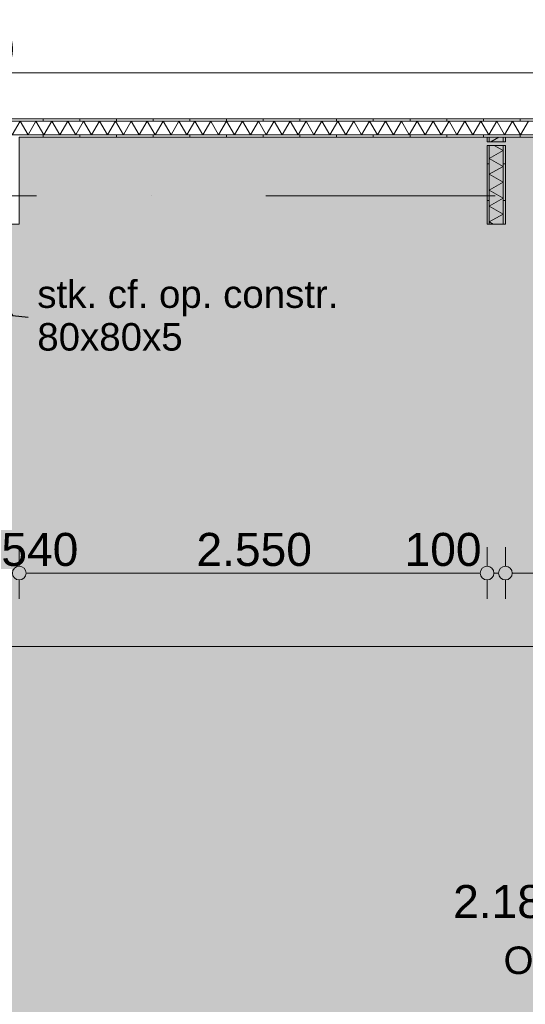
# Model space of a CAD drawing. Header units: millimetres. Extents: x -54205 to 352602, y -8439 to 61516.
# Tile 103 of 189: x 43472 to 46229, y 13621 to 18986. Entities that reach past the tile are written whole.
import ezdxf
from ezdxf.enums import TextEntityAlignment as Align

# ---------------------------------------------------------------- set-up
doc = ezdxf.new("R2010")
doc.units = ezdxf.units.MM
doc.header["$MEASUREMENT"] = 0
doc.linetypes.add('streep-punt', pattern=[2500, 1250, -625, 0, -625])
for name, color, linetype in [('Maatvoering 1_ 100', 7, 'Continuous'), ('Maatvoering 1_ 100 2D arcering', 7, 'Continuous'), ('New_22 NC Binnenwanden', 7, 'Continuous'), ('New_22 NC Binnenwanden Doorsnede-arcering', 7, 'Continuous'), ('New_22 NC Binnenwanden Laagscheidingslijnen', 7, 'Continuous'), ('New_Maatvoering 1_ 100', 7, 'Continuous'), ('New_Maatvoering 1_ 100 2D arcering', 7, 'Continuous'), ('New_Ruimtefuncties', 7, 'Continuous'), ('New_Ruimtefuncties Zone achtergrond', 7, 'Continuous'), ('New_Ruimtefuncties Zone omranding', 7, 'Continuous'), ('New_Ruimtefuncties Zone tekst', 7, 'Continuous'), ('Stramien', 7, 'Continuous')]:
    doc.layers.add(name, color=color, linetype=linetype)
doc.styles.add('GENERATED_STYLE_1', font='arial.ttf')
doc.styles.add('GENERATED_STYLE_2', font='arial.ttf')
doc.dimstyles.new('GENERATED_STYLE__11', dxfattribs={"dimtxt": 0.18, "dimasz": 136.8, "dimexe": 0.18, "dimexo": 0.0625, "dimgap": 0, "dimtad": 0, "dimtih": 1, "dimtoh": 1, "dimdec": 4, "dimzin": 0, "dimdsep": 46, "dimcen": 0.09, "dimadec": 0, "dimazin": 0, "dimtfac": 1, "dimtdec": 4, "dimtmove": 0, "dimatfit": 3, "dimldrblk": 'ARROWHEAD_5', "dimfxl": 1, "dimtolj": 1, "dimtzin": 0, "dimarcsym": 0})
doc.dimstyles.new('GENERATED_STYLE__2', dxfattribs={"dimtxt": 250, "dimasz": 142.5, "dimexe": 0.18, "dimexo": 0.0625, "dimgap": 0, "dimtad": 1, "dimtih": 1, "dimtoh": 1, "dimdec": 0, "dimzin": 0, "dimdsep": 46, "dimtxsty": 'GENERATED_STYLE_2', "dimblk": 'ARROWHEAD_11', "dimblk1": 'ARROWHEAD_11', "dimblk2": 'ARROWHEAD_11', "dimcen": 0.09, "dimse1": 1, "dimse2": 1, "dimclrd": 1, "dimclre": 1, "dimclrt": 2, "dimadec": 1, "dimazin": 0, "dimtfac": 1, "dimtdec": 4, "dimtmove": 0, "dimatfit": 3, "dimfxl": 1, "dimtolj": 1, "dimtzin": 0, "dimarcsym": 0})
doc.dimstyles.new('GENERATED_STYLE__3', dxfattribs={"dimtxt": 179.999995, "dimasz": 142.5, "dimexe": 0.18, "dimexo": 0.0625, "dimgap": 0, "dimtad": 1, "dimtih": 1, "dimtoh": 1, "dimdec": 0, "dimzin": 0, "dimdsep": 46, "dimtxsty": 'GENERATED_STYLE_1', "dimblk": 'ARROWHEAD_11', "dimblk1": 'ARROWHEAD_11', "dimblk2": 'ARROWHEAD_11', "dimcen": 0.09, "dimse1": 1, "dimse2": 1, "dimclrd": 1, "dimclre": 1, "dimclrt": 2, "dimadec": 1, "dimazin": 0, "dimtfac": 1, "dimtdec": 4, "dimtmove": 0, "dimatfit": 3, "dimfxl": 1, "dimtolj": 1, "dimtzin": 0, "dimarcsym": 0})
doc.dimstyles.new('GENERATED_STYLE__4', dxfattribs={"dimtxt": 250, "dimasz": 142.5, "dimexe": 0.18, "dimexo": 0.0625, "dimgap": 0, "dimtad": 1, "dimdec": 0, "dimzin": 0, "dimdsep": 46, "dimtxsty": 'GENERATED_STYLE_2', "dimblk": 'ARROWHEAD_11', "dimblk1": 'ARROWHEAD_11', "dimblk2": 'ARROWHEAD_11', "dimcen": 0.09, "dimse1": 1, "dimse2": 1, "dimclrd": 1, "dimclre": 1, "dimclrt": 2, "dimadec": 1, "dimazin": 0, "dimtfac": 1, "dimtdec": 4, "dimtmove": 0, "dimatfit": 3, "dimfxl": 1, "dimtolj": 1, "dimtzin": 0, "dimarcsym": 0})
doc.dimstyles.new('GENERATED_STYLE__8', dxfattribs={"dimtxt": 179.999995, "dimasz": 142.5, "dimexe": 0.18, "dimexo": 0.0625, "dimgap": 0, "dimtad": 1, "dimtih": 1, "dimtoh": 1, "dimdec": 0, "dimzin": 0, "dimdsep": 46, "dimtxsty": 'GENERATED_STYLE_1', "dimblk": 'ARROWHEAD_11', "dimblk1": 'ARROWHEAD_11', "dimblk2": 'ARROWHEAD_11', "dimcen": 0.09, "dimse1": 1, "dimse2": 1, "dimclrd": 1, "dimclre": 1, "dimclrt": 2, "dimadec": 1, "dimazin": 0, "dimtfac": 1, "dimtdec": 4, "dimtmove": 2, "dimatfit": 3, "dimfxl": 1, "dimtolj": 1, "dimtzin": 0, "dimarcsym": 0})
pattern_1 = [(180, (0, 0), (0, 200), [])]
pattern_2 = [(270, (0, 0), (200, 0), [])]

# ---------------------------------------------------------------- blocks, each defined once
blk = doc.blocks.new('leerplein 5.2_2.18_15_1', base_point=(46800, 14023.4))
at = {"layer": 'New_Ruimtefuncties Zone achtergrond', "linetype": 'Continuous', "lineweight": 0, "true_color": 0xffffff}
blk.add_hatch(color=7, dxfattribs=at).paths.add_polyline_path([(43275, 17870.9), (43275, 17685.9), (43125, 17685.9), (43125, 16645.9), (43275, 16645.9), (43275, 11930.9), (43205, 11930.9), (43205, 11200.9), (43275, 11200.9), (43275, 10990.9), (46725, 10990.9), (46725, 11200.9), (46875, 11200.9), (46875, 10990.9), (50325, 10990.9), (50325, 11200.9), (50395, 11200.9), (50395, 11930.9), (50225, 11930.9), (50225, 16645.9), (50325, 16645.9), (50325, 17685.9), (50225, 17685.9), (50225, 17870.9), (50130, 17870.9), (50130, 18140.9), (47220, 18140.9), (47220, 17870.9), (47120, 17870.9), (47120, 18345.9), (46530, 18345.9), (43470, 18345.9), (43470, 17870.9)])
at = {"layer": 'New_Ruimtefuncties Zone tekst', "color": 2, "lineweight": 0, "style": 'GENERATED_STYLE_2'}
blk.add_attdef('ROOM_NUMBER', text='', height=180, dxfattribs=at).set_placement((46800, 14271), align=Align.TOP_CENTER)
at = {"layer": 'New_Ruimtefuncties Zone tekst', "color": 2, "lineweight": 0}
for tag, height, style, p in [('DUMMY_941', 180, 'GENERATED_STYLE_2', (47788, 14312.2)), ('perimeterCode', 150, 'GENERATED_STYLE_1', (46110.1, 13936.1)), ('DUMMY_943', 100, 'GENERATED_STYLE_1', (47413.7, 13947.5)), ('ROOM_AREA', 150, 'GENERATED_STYLE_1', (46670.4, 13936.1)), ('DUMMY_942', 150, 'GENERATED_STYLE_1', (47185.1, 13936.1))]:
    blk.add_attdef(tag, text='', height=height, dxfattribs=dict(at, style=style)).set_placement(p, align=Align.TOP_LEFT)
blk = doc.blocks.new('*X479')
at = {"layer": 'New_22 NC Binnenwanden Doorsnede-arcering', "color": 7, "linetype": 'Continuous', "lineweight": 0}
for p, q in [((46107.5, 18273.1), (46059.4, 18300.9)), ((46107.5, 18273.1), (46032.5, 18229.8)), ((46107.5, 18186.5), (46032.5, 18229.8)), ((46107.5, 18186.5), (46032.5, 18143.2)), ((46107.5, 18099.9), (46032.5, 18143.2)), ((46107.5, 18099.9), (46032.5, 18056.6)), ((46107.5, 18013.3), (46032.5, 18056.6)), ((46107.5, 18013.3), (46032.5, 17970)), ((46107.5, 17926.7), (46032.5, 17970)), ((46107.5, 17926.7), (46032.5, 17883.4)), ((46054.2, 17870.9), (46032.5, 17883.4))]:
    blk.add_line(p, q, dxfattribs=at)
blk = doc.blocks.new('*X480')
at = {"layer": 'New_22 NC Binnenwanden Doorsnede-arcering', "color": 7, "linetype": 'Continuous', "lineweight": 0}
blk.add_line((46083.6, 18345.9), (46040.3, 18320.9), dxfattribs=at)
blk = doc.blocks.new('Wall_177_1', base_point=(46020, 17870.9))
at = {"layer": 'New_22 NC Binnenwanden Doorsnede-arcering', "linetype": 'Continuous', "lineweight": 0, "true_color": 0x000000}
h = blk.add_hatch(dxfattribs=at)
h.set_pattern_fill('930_Lijnen_vert_200_0001', color=18, style=0, pattern_type=2)
h.set_pattern_definition(pattern_1)
h.paths.add_polyline_path([(46020, 18345.9), (46020, 18320.9), (46032.5, 18320.9), (46032.5, 18345.9)])
h = blk.add_hatch(dxfattribs=at)
h.set_pattern_fill('930_Lijnen_vert_200_0001', color=18, style=0, pattern_type=2)
h.set_pattern_definition(pattern_1)
h.paths.add_polyline_path([(46020, 18300.9), (46020, 17870.9), (46032.5, 17870.9), (46032.5, 18300.9)])
h = blk.add_hatch(dxfattribs=at)
h.set_pattern_fill('930_Lijnen_vert_200_0001', color=18, style=0, pattern_type=2)
h.set_pattern_definition(pattern_1)
h.paths.add_polyline_path([(46120, 18320.9), (46120, 18345.9), (46107.5, 18345.9), (46107.5, 18320.9)])
h = blk.add_hatch(dxfattribs=at)
h.set_pattern_fill('930_Lijnen_vert_200_0001', color=18, style=0, pattern_type=2)
h.set_pattern_definition(pattern_1)
h.paths.add_polyline_path([(46120, 17870.9), (46120, 18300.9), (46107.5, 18300.9), (46107.5, 17870.9)])
at = {"layer": 'New_22 NC Binnenwanden', "color": 1, "linetype": 'Continuous', "lineweight": 0, "flags": 128}
for points in [[(46020, 18345.9), (46020, 18320.9)], [(46020, 18300.9), (46020, 17870.9)], [(46107.5, 18345.9), (46032.5, 18345.9)], [(46120, 18320.9), (46120, 18345.9)], [(46120, 17870.9), (46120, 18300.9)], [(46020, 17870.9), (46120, 17870.9)]]:
    blk.add_lwpolyline(points, dxfattribs=at)
at = {"layer": 'New_22 NC Binnenwanden Laagscheidingslijnen', "color": 1, "linetype": 'Continuous', "lineweight": 0}
for p, q in [((46020, 18320.9), (46032.5, 18320.9)), ((46032.5, 18300.9), (46020, 18300.9)), ((46032.5, 18345.9), (46032.5, 18320.9)), ((46032.5, 18320.9), (46107.5, 18320.9)), ((46032.5, 18300.9), (46032.5, 17870.9)), ((46107.5, 18300.9), (46032.5, 18300.9)), ((46107.5, 18320.9), (46107.5, 18345.9)), ((46107.5, 18320.9), (46120, 18320.9)), ((46120, 18300.9), (46107.5, 18300.9)), ((46107.5, 17870.9), (46107.5, 18300.9))]:
    blk.add_line(p, q, dxfattribs=at)
at = {"layer": 'New_22 NC Binnenwanden', "color": 1, "lineweight": 0}
for name in ['*X479', '*X480']:
    blk.add_blockref(name, (0, 0), dxfattribs=at)
blk = doc.blocks.new('*X487')
at = {"layer": 'New_22 NC Binnenwanden Doorsnede-arcering', "color": 7, "linetype": 'Continuous', "lineweight": 0}
for p, q in [((43474.5, 18433.4), (43431.2, 18358.4)), ((43474.5, 18433.4), (43517.8, 18358.4)), ((43561.1, 18433.4), (43517.8, 18358.4)), ((43561.1, 18433.4), (43604.4, 18358.4)), ((43647.7, 18433.4), (43604.4, 18358.4)), ((43647.7, 18433.4), (43691, 18358.4)), ((43734.3, 18433.4), (43691, 18358.4)), ((43734.3, 18433.4), (43777.6, 18358.4)), ((43820.9, 18433.4), (43777.6, 18358.4)), ((43820.9, 18433.4), (43864.2, 18358.4)), ((43907.5, 18433.4), (43864.2, 18358.4)), ((43907.5, 18433.4), (43950.8, 18358.4)), ((43994.1, 18433.4), (43950.8, 18358.4)), ((43994.1, 18433.4), (44037.4, 18358.4)), ((44080.7, 18433.4), (44037.4, 18358.4)), ((44080.7, 18433.4), (44124, 18358.4)), ((44167.3, 18433.4), (44124, 18358.4)), ((44167.3, 18433.4), (44210.6, 18358.4)), ((44253.9, 18433.4), (44210.6, 18358.4)), ((44253.9, 18433.4), (44297.2, 18358.4)), ((44340.5, 18433.4), (44297.2, 18358.4)), ((44340.5, 18433.4), (44383.8, 18358.4)), ((44427.1, 18433.4), (44383.8, 18358.4)), ((44427.1, 18433.4), (44470.4, 18358.4)), ((44513.7, 18433.4), (44470.4, 18358.4)), ((44513.7, 18433.4), (44557, 18358.4)), ((44600.3, 18433.4), (44557, 18358.4)), ((44600.3, 18433.4), (44643.6, 18358.4)), ((44686.9, 18433.4), (44643.6, 18358.4)), ((44686.9, 18433.4), (44730.2, 18358.4)), ((44773.5, 18433.4), (44730.2, 18358.4)), ((44773.5, 18433.4), (44816.8, 18358.4)), ((44860.1, 18433.4), (44816.8, 18358.4)), ((44860.1, 18433.4), (44903.4, 18358.4)), ((44946.7, 18433.4), (44903.4, 18358.4)), ((44946.7, 18433.4), (44990, 18358.4)), ((45033.3, 18433.4), (44990, 18358.4)), ((45033.3, 18433.4), (45076.6, 18358.4)), ((45119.9, 18433.4), (45076.6, 18358.4)), ((45119.9, 18433.4), (45163.2, 18358.4)), ((45206.5, 18433.4), (45163.2, 18358.4)), ((45206.5, 18433.4), (45249.8, 18358.4)), ((45293.1, 18433.4), (45249.8, 18358.4)), ((45293.1, 18433.4), (45336.4, 18358.4)), ((45379.7, 18433.4), (45336.4, 18358.4)), ((45379.7, 18433.4), (45423, 18358.4)), ((45466.3, 18433.4), (45423, 18358.4)), ((45466.3, 18433.4), (45509.6, 18358.4)), ((45552.9, 18433.4), (45509.6, 18358.4)), ((45552.9, 18433.4), (45596.2, 18358.4)), ((45639.5, 18433.4), (45596.2, 18358.4)), ((45639.5, 18433.4), (45682.8, 18358.4)), ((45726.1, 18433.4), (45682.8, 18358.4)), ((45726.1, 18433.4), (45769.4, 18358.4)), ((45812.7, 18433.4), (45769.4, 18358.4)), ((45812.7, 18433.4), (45856, 18358.4)), ((45899.3, 18433.4), (45856, 18358.4)), ((45899.3, 18433.4), (45942.6, 18358.4)), ((45985.9, 18433.4), (45942.6, 18358.4)), ((45985.9, 18433.4), (46029.3, 18358.4)), ((46072.6, 18433.4), (46029.3, 18358.4)), ((46072.6, 18433.4), (46115.9, 18358.4)), ((46159.2, 18433.4), (46115.9, 18358.4)), ((46159.2, 18433.4), (46202.5, 18358.4)), ((46245.8, 18433.4), (46202.5, 18358.4))]:
    blk.add_line(p, q, dxfattribs=at)
blk = doc.blocks.new('Wall_179_1', base_point=(47120, 18345.9))
at = {"layer": 'New_22 NC Binnenwanden Doorsnede-arcering', "linetype": 'Continuous', "lineweight": 0, "true_color": 0x000000}
h = blk.add_hatch(dxfattribs=at)
h.set_pattern_fill('930_Lijnen_vert_200_0001', color=18, style=0, pattern_type=2)
h.set_pattern_definition(pattern_2)
h.paths.add_polyline_path([(39042.5, 18433.4), (47207.5, 18433.4), (47207.5, 18445.9), (39042.5, 18445.9)])
h = blk.add_hatch(dxfattribs=at)
h.set_pattern_fill('930_Lijnen_vert_200_0001', color=18, style=0, pattern_type=2)
h.set_pattern_definition(pattern_2)
h.paths.add_polyline_path([(39130, 18345.9), (47120, 18345.9), (47120, 18358.4), (39130, 18358.4)])
at = {"layer": 'New_22 NC Binnenwanden', "color": 1, "linetype": 'Continuous', "lineweight": 0, "flags": 128}
for points in [[(47207.5, 18445.9), (39030, 18445.9)], [(43470, 18345.9), (46020, 18345.9)], [(46032.5, 18345.9), (46107.5, 18345.9)], [(46120, 18345.9), (47120, 18345.9)]]:
    blk.add_lwpolyline(points, dxfattribs=at)
at = {"layer": 'New_22 NC Binnenwanden Laagscheidingslijnen', "color": 1, "linetype": 'Continuous', "lineweight": 0}
for p, q in [((47132.5, 18433.4), (39117.5, 18433.4)), ((39117.5, 18358.4), (47120, 18358.4))]:
    blk.add_line(p, q, dxfattribs=at)
at = {"layer": 'New_22 NC Binnenwanden', "color": 1, "lineweight": 0}
blk.add_blockref('*X487', (0, 0), dxfattribs=at)
blk = doc.blocks.new('Standard grid marker_3')
at = {"layer": 'Stramien', "color": 1, "linetype": 'streep-punt', "lineweight": 0}
blk.add_line((1000, 0), (33165, 0), dxfattribs=at)
at = {"layer": 'Stramien', "color": 2, "lineweight": 0, "style": 'GENERATED_STYLE_1'}
blk.add_attdef('AC_MarkerText_1', text='', height=350, dxfattribs=at).set_placement((-500, 175), align=Align.TOP_CENTER)
blk = doc.blocks.new('*D1018')
at = {"layer": 'Maatvoering 1_ 100 2D arcering', "linetype": 'Continuous', "lineweight": 0}
for points in [[(64027.5, 27835.9), (64030.4, 27821.6), (64038.5, 27809.4), (64050.6, 27801.3), (64065, 27798.4), (64079.4, 27801.3), (64091.5, 27809.4), (64099.6, 27821.6), (64102.5, 27835.9), (64099.6, 27850.3), (64091.5, 27862.4), (64079.4, 27870.6), (64065, 27873.4), (64050.6, 27870.6), (64038.5, 27862.4), (64030.4, 27850.3)], [(64027.5, 3115.7), (64030.4, 3101.3), (64038.5, 3089.1), (64050.6, 3081), (64065, 3078.2), (64079.4, 3081), (64091.5, 3089.1), (64099.6, 3101.3), (64102.5, 3115.7), (64099.6, 3130), (64091.5, 3142.2), (64079.4, 3150.3), (64065, 3153.2), (64050.6, 3150.3), (64038.5, 3142.2), (64030.4, 3130)]]:
    blk.add_hatch(color=1, dxfattribs=at).paths.add_polyline_path(points)
at = {"layer": 'Maatvoering 1_ 100', "color": 1, "linetype": 'Continuous', "lineweight": 0}
for p, q in [((64065, 27873.4), (64065, 27910.9)), ((64027.5, 27835.9), (63924.4, 27835.9)), ((64065, 3153.2), (64065, 27798.4)), ((64205.6, 27835.9), (64102.5, 27835.9)), ((64027.5, 3115.7), (63924.4, 3115.7)), ((64205.6, 3115.7), (64102.5, 3115.7)), ((64065, 3040.7), (64065, 3078.2))]:
    blk.add_line(p, q, dxfattribs=at)
for centre in [(64065, 27835.9), (64065, 3115.7)]:
    blk.add_circle(centre, 37.5, dxfattribs=at)
at = {"layer": 'Maatvoering 1_ 100', "color": 2, "lineweight": 0, "insert": (64015, 14951.5), "char_height": 250, "attachment_point": 7, "rotation": 90, "style": 'GENERATED_STYLE_2'}
blk.add_mtext('\\A1;{\\pql;\\fArial|b1|i0|c0|p0;\\W1.000000;24.720}', dxfattribs=at)
blk = doc.blocks.new('ARROWHEAD_11')
at = {"color": 0, "linetype": 'Continuous', "lineweight": 0}
blk.add_line((0, 0), (-1, 0), dxfattribs=at)
at = {"color": 0, "linetype": 'Continuous', "lineweight": 0, "const_width": 0.25, "flags": 128}
blk.add_lwpolyline([(-0.125, 0, 1), (0.125, 0, 1)], format="xyb", close=True, dxfattribs=at)
blk = doc.blocks.new('*D1129')
at = {"layer": 'New_Maatvoering 1_ 100 2D arcering', "linetype": 'Continuous', "lineweight": 0}
for points in [[(43237.5, 15570.9), (43240.4, 15556.6), (43248.5, 15544.4), (43260.6, 15536.3), (43275, 15533.4), (43289.4, 15536.3), (43301.5, 15544.4), (43309.6, 15556.6), (43312.5, 15570.9), (43309.6, 15585.3), (43301.5, 15597.4), (43289.4, 15605.6), (43275, 15608.4), (43260.6, 15605.6), (43248.5, 15597.4), (43240.4, 15585.3)], [(50187.5, 15570.9), (50190.4, 15556.6), (50198.5, 15544.4), (50210.6, 15536.3), (50225, 15533.4), (50239.4, 15536.3), (50251.5, 15544.4), (50259.6, 15556.6), (50262.5, 15570.9), (50259.6, 15585.3), (50251.5, 15597.4), (50239.4, 15605.6), (50225, 15608.4), (50210.6, 15605.6), (50198.5, 15597.4), (50190.4, 15585.3)]]:
    blk.add_hatch(color=1, dxfattribs=at).paths.add_polyline_path(points)
at = {"layer": 'New_Maatvoering 1_ 100', "color": 1, "linetype": 'Continuous', "lineweight": 0}
for p, q in [((43275, 15608.4), (43275, 15711.5)), ((50225, 15608.4), (50225, 15711.5)), ((43312.5, 15570.9), (50187.5, 15570.9)), ((43275, 15430.3), (43275, 15533.4)), ((50225, 15430.3), (50225, 15533.4))]:
    blk.add_line(p, q, dxfattribs=at)
for centre in [(43275, 15570.9), (50225, 15570.9)]:
    blk.add_circle(centre, 37.5, dxfattribs=at)
at = {"layer": 'New_Maatvoering 1_ 100', "color": 2, "lineweight": 0, "char_height": 180, "attachment_point": 7, "style": 'GENERATED_STYLE_1'}
for s, insert in [('\\A1;{\\pql;\\fArial|b0|i0|c0|p0;\\W1.000000;6.950}', (46441.1, 15606.9)), ('\\A1;{\\pql;\\fArial|b0|i0|c0|p0;\\W1.000000;250}', (49775.6, 15606.9))]:
    blk.add_mtext(s, dxfattribs=dict(at, insert=insert))
blk = doc.blocks.new('*D1138')
at = {"layer": 'New_Maatvoering 1_ 100 2D arcering', "linetype": 'Continuous', "lineweight": 0}
for points in [[(42892.5, 15970.9), (42895.4, 15956.6), (42903.5, 15944.4), (42915.6, 15936.3), (42930, 15933.4), (42944.4, 15936.3), (42956.5, 15944.4), (42964.6, 15956.6), (42967.5, 15970.9), (42964.6, 15985.3), (42956.5, 15997.4), (42944.4, 16005.6), (42930, 16008.4), (42915.6, 16005.6), (42903.5, 15997.4), (42895.4, 15985.3)], [(43432.5, 15970.9), (43435.4, 15956.6), (43443.5, 15944.4), (43455.6, 15936.3), (43470, 15933.4), (43484.4, 15936.3), (43496.5, 15944.4), (43504.6, 15956.6), (43507.5, 15970.9), (43504.6, 15985.3), (43496.5, 15997.4), (43484.4, 16005.6), (43470, 16008.4), (43455.6, 16005.6), (43443.5, 15997.4), (43435.4, 15985.3)]]:
    blk.add_hatch(color=1, dxfattribs=at).paths.add_polyline_path(points)
at = {"layer": 'New_Maatvoering 1_ 100', "color": 1, "linetype": 'Continuous', "lineweight": 0}
for p, q in [((42930, 16008.4), (42930, 16111.5)), ((43470, 16008.4), (43470, 16111.5)), ((42930, 15830.3), (42930, 15933.4)), ((42967.5, 15970.9), (43432.5, 15970.9)), ((43470, 15830.3), (43470, 15933.4))]:
    blk.add_line(p, q, dxfattribs=at)
for centre in [(42930, 15970.9), (43470, 15970.9)]:
    blk.add_circle(centre, 37.5, dxfattribs=at)
at = {"layer": 'New_Maatvoering 1_ 100', "color": 2, "lineweight": 0, "insert": (43372.5, 16006.9), "char_height": 180, "attachment_point": 7, "style": 'GENERATED_STYLE_1'}
blk.add_mtext('\\A1;{\\pql;\\fArial|b0|i0|c0|p0;\\W1.000000;540}', dxfattribs=at)
blk = doc.blocks.new('*D1139')
at = {"layer": 'New_Maatvoering 1_ 100 2D arcering', "linetype": 'Continuous', "lineweight": 0}
for points in [[(43432.5, 15970.9), (43435.4, 15956.6), (43443.5, 15944.4), (43455.6, 15936.3), (43470, 15933.4), (43484.4, 15936.3), (43496.5, 15944.4), (43504.6, 15956.6), (43507.5, 15970.9), (43504.6, 15985.3), (43496.5, 15997.4), (43484.4, 16005.6), (43470, 16008.4), (43455.6, 16005.6), (43443.5, 15997.4), (43435.4, 15985.3)], [(45982.5, 15970.9), (45985.4, 15956.6), (45993.5, 15944.4), (46005.6, 15936.3), (46020, 15933.4), (46034.4, 15936.3), (46046.5, 15944.4), (46054.6, 15956.6), (46057.5, 15970.9), (46054.6, 15985.3), (46046.5, 15997.4), (46034.4, 16005.6), (46020, 16008.4), (46005.6, 16005.6), (45993.5, 15997.4), (45985.4, 15985.3)]]:
    blk.add_hatch(color=1, dxfattribs=at).paths.add_polyline_path(points)
at = {"layer": 'New_Maatvoering 1_ 100', "color": 1, "linetype": 'Continuous', "lineweight": 0}
for p, q in [((43470, 16008.4), (43470, 16111.5)), ((46020, 16008.4), (46020, 16111.5)), ((43470, 15830.3), (43470, 15933.4)), ((43507.5, 15970.9), (45982.5, 15970.9)), ((46020, 15830.3), (46020, 15933.4))]:
    blk.add_line(p, q, dxfattribs=at)
for centre in [(43470, 15970.9), (46020, 15970.9)]:
    blk.add_circle(centre, 37.5, dxfattribs=at)
at = {"layer": 'New_Maatvoering 1_ 100', "color": 2, "lineweight": 0, "char_height": 180, "attachment_point": 7, "style": 'GENERATED_STYLE_1'}
for s, insert in [('\\A1;{\\pql;\\fArial|b0|i0|c0|p0;\\W1.000000;2.550}', (44436.1, 16006.9)), ('\\A1;{\\pql;\\fArial|b0|i0|c0|p0;\\W1.000000;100}', (45570.6, 16006.9))]:
    blk.add_mtext(s, dxfattribs=dict(at, insert=insert))
blk = doc.blocks.new('*D1140')
at = {"layer": 'New_Maatvoering 1_ 100 2D arcering', "linetype": 'Continuous', "lineweight": 0}
for points in [[(45982.5, 15970.9), (45985.4, 15956.6), (45993.5, 15944.4), (46005.6, 15936.3), (46020, 15933.4), (46034.4, 15936.3), (46046.5, 15944.4), (46054.6, 15956.6), (46057.5, 15970.9), (46054.6, 15985.3), (46046.5, 15997.4), (46034.4, 16005.6), (46020, 16008.4), (46005.6, 16005.6), (45993.5, 15997.4), (45985.4, 15985.3)], [(46082.5, 15970.9), (46085.4, 15956.6), (46093.5, 15944.4), (46105.6, 15936.3), (46120, 15933.4), (46134.4, 15936.3), (46146.5, 15944.4), (46154.6, 15956.6), (46157.5, 15970.9), (46154.6, 15985.3), (46146.5, 15997.4), (46134.4, 16005.6), (46120, 16008.4), (46105.6, 16005.6), (46093.5, 15997.4), (46085.4, 15985.3)]]:
    blk.add_hatch(color=1, dxfattribs=at).paths.add_polyline_path(points)
at = {"layer": 'New_Maatvoering 1_ 100', "color": 1, "linetype": 'Continuous', "lineweight": 0}
for p, q in [((46020, 16008.4), (46020, 16111.5)), ((46120, 16008.4), (46120, 16111.5)), ((46020, 15830.3), (46020, 15933.4)), ((46057.5, 15970.9), (46082.5, 15970.9)), ((46120, 15830.3), (46120, 15933.4))]:
    blk.add_line(p, q, dxfattribs=at)
for centre in [(46020, 15970.9), (46120, 15970.9)]:
    blk.add_circle(centre, 37.5, dxfattribs=at)
blk = doc.blocks.new('*D1141')
at = {"layer": 'New_Maatvoering 1_ 100 2D arcering', "linetype": 'Continuous', "lineweight": 0}
for points in [[(46082.5, 15970.9), (46085.4, 15956.6), (46093.5, 15944.4), (46105.6, 15936.3), (46120, 15933.4), (46134.4, 15936.3), (46146.5, 15944.4), (46154.6, 15956.6), (46157.5, 15970.9), (46154.6, 15985.3), (46146.5, 15997.4), (46134.4, 16005.6), (46120, 16008.4), (46105.6, 16005.6), (46093.5, 15997.4), (46085.4, 15985.3)], [(47082.5, 15970.9), (47085.4, 15956.6), (47093.5, 15944.4), (47105.6, 15936.3), (47120, 15933.4), (47134.4, 15936.3), (47146.5, 15944.4), (47154.6, 15956.6), (47157.5, 15970.9), (47154.6, 15985.3), (47146.5, 15997.4), (47134.4, 16005.6), (47120, 16008.4), (47105.6, 16005.6), (47093.5, 15997.4), (47085.4, 15985.3)]]:
    blk.add_hatch(color=1, dxfattribs=at).paths.add_polyline_path(points)
at = {"layer": 'New_Maatvoering 1_ 100', "color": 1, "linetype": 'Continuous', "lineweight": 0}
for p, q in [((46120, 16008.4), (46120, 16111.5)), ((47120, 16008.4), (47120, 16111.5)), ((46120, 15830.3), (46120, 15933.4)), ((46157.5, 15970.9), (47082.5, 15970.9)), ((47120, 15830.3), (47120, 15933.4))]:
    blk.add_line(p, q, dxfattribs=at)
for centre in [(46120, 15970.9), (47120, 15970.9)]:
    blk.add_circle(centre, 37.5, dxfattribs=at)
at = {"layer": 'New_Maatvoering 1_ 100', "color": 2, "lineweight": 0, "insert": (46311.1, 16006.9), "char_height": 180, "attachment_point": 7, "style": 'GENERATED_STYLE_1'}
blk.add_mtext('\\A1;{\\pql;\\fArial|b0|i0|c0|p0;\\W1.000000;1.000}', dxfattribs=at)
blk = doc.blocks.new('*D1153')
at = {"layer": 'New_Maatvoering 1_ 100 2D arcering', "linetype": 'Continuous', "lineweight": 0}
for points in [[(38992.5, 18695.9), (38995.4, 18681.6), (39003.5, 18669.4), (39015.6, 18661.3), (39030, 18658.4), (39044.4, 18661.3), (39056.5, 18669.4), (39064.6, 18681.6), (39067.5, 18695.9), (39064.6, 18710.3), (39056.5, 18722.4), (39044.4, 18730.6), (39030, 18733.4), (39015.6, 18730.6), (39003.5, 18722.4), (38995.4, 18710.3)], [(47182.5, 18695.9), (47185.4, 18681.6), (47193.5, 18669.4), (47205.6, 18661.3), (47220, 18658.4), (47234.4, 18661.3), (47246.5, 18669.4), (47254.6, 18681.6), (47257.5, 18695.9), (47254.6, 18710.3), (47246.5, 18722.4), (47234.4, 18730.6), (47220, 18733.4), (47205.6, 18730.6), (47193.5, 18722.4), (47185.4, 18710.3)]]:
    blk.add_hatch(color=1, dxfattribs=at).paths.add_polyline_path(points)
at = {"layer": 'New_Maatvoering 1_ 100', "color": 1, "linetype": 'Continuous', "lineweight": 0}
for p, q in [((39030, 18733.4), (39030, 18836.5)), ((47220, 18733.4), (47220, 18836.5)), ((39067.5, 18695.9), (47182.5, 18695.9)), ((39030, 18555.3), (39030, 18658.4)), ((47220, 18555.3), (47220, 18658.4))]:
    blk.add_line(p, q, dxfattribs=at)
for centre in [(39030, 18695.9), (47220, 18695.9)]:
    blk.add_circle(centre, 37.5, dxfattribs=at)
at = {"layer": 'New_Maatvoering 1_ 100', "color": 2, "lineweight": 0, "insert": (42816.1, 18731.9), "char_height": 180, "attachment_point": 7, "style": 'GENERATED_STYLE_1'}
blk.add_mtext('\\A1;{\\pql;\\fArial|b0|i0|c0|p0;\\W1.000000;8.190}', dxfattribs=at)
blk = doc.blocks.new('ARROWHEAD_5')
at = {"linetype": 'Continuous', "lineweight": 0}
blk.add_hatch(color=0, dxfattribs=at).paths.add_polyline_path([(-1, 0.2679), (0, 0), (-1, -0.2679)])
at = {"color": 0, "linetype": 'Continuous', "lineweight": 0}
blk.add_line((0, 0), (-1, 0), dxfattribs=at)
blk = doc.blocks.new('*D1291')
at = {"layer": 'Maatvoering 1_ 100 2D arcering', "linetype": 'Continuous', "lineweight": 0}
for points in [[(30237.5, 32015.9), (30240.4, 32001.6), (30248.5, 31989.4), (30260.6, 31981.3), (30275, 31978.4), (30289.4, 31981.3), (30301.5, 31989.4), (30309.6, 32001.6), (30312.5, 32015.9), (30309.6, 32030.3), (30301.5, 32042.4), (30289.4, 32050.6), (30275, 32053.4), (30260.6, 32050.6), (30248.5, 32042.4), (30240.4, 32030.3)], [(57892.5, 32015.9), (57895.4, 32001.6), (57903.5, 31989.4), (57915.6, 31981.3), (57930, 31978.4), (57944.4, 31981.3), (57956.5, 31989.4), (57964.6, 32001.6), (57967.5, 32015.9), (57964.6, 32030.3), (57956.5, 32042.4), (57944.4, 32050.6), (57930, 32053.4), (57915.6, 32050.6), (57903.5, 32042.4), (57895.4, 32030.3)]]:
    blk.add_hatch(color=1, dxfattribs=at).paths.add_polyline_path(points)
at = {"layer": 'Maatvoering 1_ 100', "color": 1, "linetype": 'Continuous', "lineweight": 0}
for p, q in [((30275, 32053.4), (30275, 32156.5)), ((57930, 32053.4), (57930, 32156.5)), ((30200, 32015.9), (30237.5, 32015.9)), ((30275, 31875.3), (30275, 31978.4)), ((30312.5, 32015.9), (57892.5, 32015.9)), ((57930, 31875.3), (57930, 31978.4)), ((57967.5, 32015.9), (58005, 32015.9))]:
    blk.add_line(p, q, dxfattribs=at)
for centre in [(30275, 32015.9), (57930, 32015.9)]:
    blk.add_circle(centre, 37.5, dxfattribs=at)
at = {"layer": 'Maatvoering 1_ 100', "color": 2, "lineweight": 0, "insert": (43578.2, 32065.9), "char_height": 250, "attachment_point": 7, "style": 'GENERATED_STYLE_2'}
blk.add_mtext('\\A1;{\\pql;\\fArial|b1|i0|c0|p0;\\W1.000000;27.655}', dxfattribs=at)

msp = doc.modelspace()

# ---------------------------------------------------------------- linework, layer by layer
at = {"layer": 'New_Ruimtefuncties Zone omranding', "color": 240, "linetype": 'Continuous', "lineweight": 0, "true_color": 0xfd1e4a, "flags": 128}
msp.add_lwpolyline([(30425, 20300.9), (30425, 15650.9), (29050, 15650.9), (29050, 10905.9), (30425, 10905.9), (30425, 10990.9), (32395, 10990.9), (32395, 18030.9), (35730, 18030.9), (35730, 18195.9), (36270, 18195.9), (36270, 18150.9), (39030, 18150.9), (39030, 18445.9), (47220, 18445.9), (47220, 18150.9), (50130, 18150.9), (50130, 18445.9), (54570, 18445.9), (54570, 17925.9), (57600, 17925.9), (57600, 18180.9), (57600, 20325.9)], dxfattribs=at)
at = {"layer": 'New_Ruimtefuncties Zone omranding', "color": 41, "linetype": 'Continuous', "lineweight": 0, "true_color": 0xffdd55, "flags": 128}
msp.add_lwpolyline([(46530, 18345.9), (43470, 18345.9), (43470, 17870.9), (43275, 17870.9), (43275, 17685.9), (43125, 17685.9), (43125, 16645.9), (43275, 16645.9), (43275, 11930.9), (43205, 11930.9), (43205, 11200.9), (43275, 11200.9), (43275, 10990.9), (46725, 10990.9)], dxfattribs=at)

# ---------------------------------------------------------------- block references
at = {"layer": 'New_22 NC Binnenwanden', "color": 1, "lineweight": 0}
for name, p in [('Wall_179_1', (47120, 18345.9)), ('Wall_177_1', (46020, 17870.9))]:
    msp.add_blockref(name, p, dxfattribs=at)
at = {"layer": 'New_Ruimtefuncties', "color": 2, "linetype": 'Continuous', "lineweight": 0}
ref = msp.add_blockref('leerplein 5.2_2.18_15_1', (46800, 14023.4), dxfattribs=at)
ref.add_attrib('ROOM_NUMBER', '2.18 leerplein 5.2', dxfattribs={"layer": 'New_Ruimtefuncties Zone tekst', "color": 2, "lineweight": 0, "height": 180, "style": 'GENERATED_STYLE_2'}).set_placement((46800, 14271), align=Align.TOP_CENTER)
ref.add_attrib('perimeterCode', 'Opp.: ', dxfattribs={"layer": 'New_Ruimtefuncties Zone tekst', "color": 2, "lineweight": 0, "height": 150, "style": 'GENERATED_STYLE_1'}).set_placement((46110.1, 13936.1), align=Align.TOP_LEFT)
at = {"layer": 'Stramien', "color": 1, "linetype": 'Continuous', "lineweight": 0, "xscale": -1, "zscale": 1000}
msp.add_blockref('Standard grid marker_3', (64565, 18025.9), dxfattribs=at)

# ---------------------------------------------------------------- texts
at = {"layer": 'New_Maatvoering 1_ 100', "color": 2, "linetype": 'Continuous', "lineweight": 0, "insert": (43568.3, 17373), "char_height": 150, "attachment_point": 4, "line_spacing_factor": 0.930982, "style": 'GENERATED_STYLE_1'}
msp.add_mtext('\\A1;{\\pql;\\fArial|b0|i0|c0|p0;\\W1.000000;stk. cf. op. constr.\\P\\pql;\\fArial|b0|i0|c0|p0;\\W1.000000;80x80x\\fArial|b0|i0|c0|p0;\\W1.000000;5}', dxfattribs=at)

# ---------------------------------------------------------------- dimensions: what is measured, and where the dimension line sits
at = {"layer": 'Maatvoering 1_ 100', "color": 1, "linetype": 'Continuous', "lineweight": 0}
dim = msp.add_linear_dim(base=(57930, 32015.9), p1=(30275, 25760.9), p2=(57930, 10660.9), dimstyle='GENERATED_STYLE__2', dxfattribs=at)
dim.commit()
dim.dimension.update_dxf_attribs({"geometry": '*D1291', "text_midpoint": (44092.1, 32190.9), "dimtype": 160})
dim = msp.add_linear_dim(base=(64065, 27835.9), p1=(-230, 3115.7), p2=(32070, 27835.9), angle=90, dimstyle='GENERATED_STYLE__4', dxfattribs=at)
dim.commit()
dim.dimension.update_dxf_attribs({"geometry": '*D1018', "text_midpoint": (63890, 15465.4), "dimtype": 160, "text_rotation": 90})
at = {"layer": 'New_Maatvoering 1_ 100', "color": 1, "linetype": 'Continuous', "lineweight": 0}
for base, p1, p2, dimstyle, picture, middle in [((47220, 18695.9), (39030, 18445.9), (47220, 18445.9), 'GENERATED_STYLE__3', '*D1153', (43117.6, 18821.9)), ((46020, 15970.9), (43470, 17870.9), (46020, 18108.4), 'GENERATED_STYLE__3', '*D1139', (44737.6, 16096.9)), ((46120, 15970.9), (46020, 18108.4), (46120, 18108.4), 'GENERATED_STYLE__3', '*D1140', (45776.1, 16096.9)), ((47120, 15970.9), (46120, 18108.4), (47120, 18108.4), 'GENERATED_STYLE__3', '*D1141', (46612.6, 16096.9)), ((43470, 15970.9), (42930, 17870.9), (43470, 17870.9), 'GENERATED_STYLE__8', '*D1138', (43577.9, 16096.9)), ((50225, 15570.9), (43275, 13703.4), (50225, 14900.9), 'GENERATED_STYLE__3', '*D1129', (46742.6, 15696.9))]:
    dim = msp.add_linear_dim(base=base, p1=p1, p2=p2, dimstyle=dimstyle, dxfattribs=at)
    dim.commit()
    dim.dimension.update_dxf_attribs({"geometry": picture, "text_midpoint": middle, "dimtype": 160})

# ---------------------------------------------------------------- leaders
at = {"layer": 'New_Maatvoering 1_ 100', "color": 9, "linetype": 'Continuous', "lineweight": 0, "annotation_type": 0, "has_hookline": 1, "hookline_direction": 0, "text_width": 1616.2}
msp.add_leader([(43232.9, 17666.1), (43433.3, 17373), (43518.3, 17365.7)], dimstyle='GENERATED_STYLE__11', dxfattribs=at)

doc.saveas('drawing.dxf')
